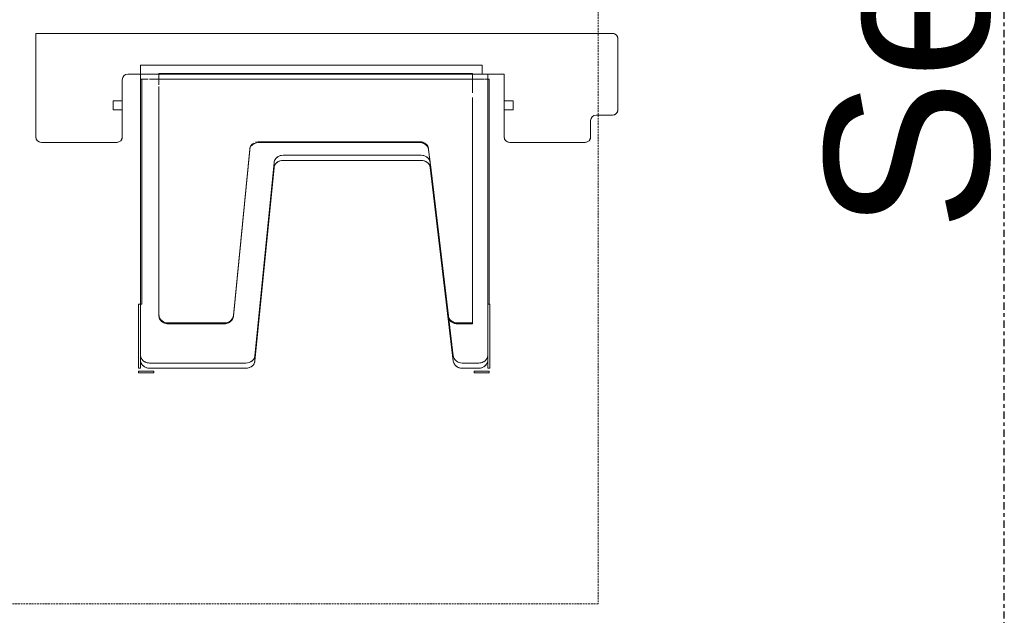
# Model space of a CAD drawing. Header units: millimetres. Extents: x -80560 to 110805, y -11020 to 52719.
# Tile 54 of 145: x 50012 to 51095, y 20447 to 21102. Entities that reach past the tile are written whole.
import ezdxf

# ---------------------------------------------------------------- set-up
doc = ezdxf.new("R2010")
doc.units = ezdxf.units.MM
for name, pattern in [('CENTER2', [20, 8, -4, 4, -4]), ('DASHED2', [6, 4, -2]), ('DASHED2-1', [3, 2, -1])]:
    doc.linetypes.add(name, pattern=pattern)
for name, color, linetype, lineweight in [('A-AREA', 32, 'DASHED2', 18), ('A-AREA-IDEN', 2, 'Continuous', 9), ('I-FURN', 30, 'Continuous', 18), ('S-GRID', 1, 'Continuous', 9)]:
    doc.layers.add(name, color=color, linetype=linetype, lineweight=lineweight)
doc.styles.add('Arial', font='arial.ttf', dxfattribs={"height": 180})

# ---------------------------------------------------------------- blocks, each defined once
blk = doc.blocks.new('82_kopieerapparaat_Sharp - std-31613085-DO_03 derde verdieping')
at = {"layer": 'I-FURN'}
for p, q in [((-480, 294), (-480, 211)), ((-480, 211), (-480, 294)), ((-480, 294), (-480, 211)), ((-480, 211), (-480, 294)), ((-360, 300), (-474, 300)), ((-474, 300), (-360, 300)), ((-360, 300), (-474, 300)), ((-474, 300), (-360, 300)), ((-360, -334), (-360, 300)), ((-360, 300), (-360, -334)), ((-360, -334), (-360, 300)), ((-360, 300), (-360, -334)), ((-444.2, 205), (-444.2, 215)), ((-444.2, 215), (-434.2, 215)), ((-444.2, 215), (-434.2, 215)), ((-444.2, 205), (-444.2, 215)), ((-434.2, 215), (-434.2, 205)), ((-434.2, 205), (-434.2, 215)), ((-474, 205), (-411, 205)), ((-411, 205), (-474, 205)), ((-474, 205), (-444.2, 205)), ((-411, 205), (-474, 205)), ((-434.2, 205), (-444.2, 205)), ((-434.2, 205), (-411, 205)), ((-405, 199), (-405, -215)), ((-405, -215), (-405, 199)), ((-405, 199), (-405, -215)), ((-405, 185), (-405, 199)), ((-733.7, 170.4), (-733.7, 187.1)), ((-733.7, 187.1), (-733.7, 170.4)), ((-733.7, 187.1), (-731.7, 187.1)), ((-733.7, 187.1), (-731.7, 187.1)), ((-731.7, 170.4), (-731.7, 187.1)), ((-731.7, 187.1), (-731.7, 170.4)), ((-728.5, 187), (-657.9, 187)), ((-657.9, 187), (-728.5, 187)), ((-728.5, 187), (-728.5, 185)), ((-728.5, 185), (-728.5, 187)), ((-728.5, 185), (-714, 185)), ((-657.9, 185), (-728.5, 185)), ((-714, 185), (-719.7, 185)), ((-719.7, 185), (-714, 185)), ((-714, 185), (-719.7, 185)), ((-719.7, 185), (-714, 185)), ((-714, 185), (-657.9, 185)), ((-410.6, 185), (-714, 185)), ((-714, 185), (-410.6, 185)), ((-405, 185), (-714, 185)), ((-714, 185), (-657.9, 185)), ((-657.9, 185), (-657.9, 187)), ((-657.9, 185), (-657.9, 187)), ((-410.6, 185), (-657.9, 185)), ((-657.9, 185), (-410.6, 185)), ((-657.9, 183.5), (-657.9, 185)), ((-657.9, 183.5), (-657.9, 185)), ((-657.9, 185), (-410.6, 185)), ((-410.6, 185), (-410.6, 183.5)), ((-410.6, 183.5), (-410.6, 185)), ((-405, 185), (-410.6, 185)), ((-410.6, 185), (-410.6, 183.5)), ((-410.6, 185), (-405, 185)), ((-410.6, 185), (-410.6, 176.5)), ((-410.6, 185), (-405, 185)), ((-405, 164.7), (-405, 185)), ((-405, -190.8), (-405, 185)), ((-405, 164.7), (-405, 185)), ((-405, -190.8), (-405, 185)), ((-405, 185), (-405, -190.8)), ((-395, 185), (-405, 185)), ((-395, 185), (-405, 185)), ((-395, -190.8), (-395, 185)), ((-395, 185), (-395, -190.8)), ((-728.5, 69.1), (-728.5, 175)), ((-728.5, 69.1), (-728.5, 175)), ((-722.9, 175), (-722.9, 69.1)), ((-722.9, 175), (-722.9, 69.1)), ((-410.6, 183.5), (-657.9, 183.5)), ((-657.9, 183.5), (-410.6, 183.5)), ((-410.6, 183.5), (-410.6, 176.5)), ((-410.6, 175.1), (-410.6, 164.7)), ((-410.6, 175.1), (-410.6, -192.4)), ((-731.7, 170.4), (-733.7, 170.4)), ((-733.7, 170.4), (-731.7, 170.4)), ((-669.8, 164.7), (-670.7, 164.7)), ((-669.8, 164.7), (-670.7, 164.7)), ((-669.8, 164.7), (-670.7, 164.7)), ((-669.8, 164.7), (-670.7, 164.7)), ((-669.8, 164.7), (-670.7, 164.7)), ((-669.8, 164.7), (-670.7, 164.7)), ((-669.8, 164.7), (-670.7, 164.7)), ((-669.8, 164.7), (-670.7, 164.7)), ((-669.8, 164.7), (-670.7, 164.7)), ((-669.8, 164.7), (-670.7, 164.7)), ((-669.8, 164.7), (-670.7, 164.7)), ((-669.8, 164.7), (-670.7, 164.7)), ((-669.8, 164.7), (-670.7, 164.7)), ((-418.5, 164.7), (-669.8, 164.7)), ((-669.8, 164.7), (-418.5, 164.7)), ((-418.5, 164.7), (-669.8, 164.7)), ((-669.8, 164.7), (-418.5, 164.7)), ((-418.5, 164.7), (-669.8, 164.7)), ((-669.8, 164.7), (-418.5, 164.7)), ((-418.5, 164.7), (-669.8, 164.7)), ((-669.8, 164.7), (-418.5, 164.7)), ((-418.5, 164.7), (-669.8, 164.7)), ((-669.8, 164.7), (-418.5, 164.7)), ((-418.5, 164.7), (-669.8, 164.7)), ((-669.8, 164.7), (-418.5, 164.7)), ((-418.5, 164.7), (-669.8, 164.7)), ((-669.8, 164.7), (-418.5, 164.7)), ((-418.5, 164.7), (-669.8, 164.7)), ((-669.8, 164.7), (-418.5, 164.7)), ((-418.5, 164.7), (-669.8, 164.7)), ((-669.8, 164.7), (-418.5, 164.7)), ((-418.5, 164.7), (-669.8, 164.7)), ((-669.8, 164.7), (-418.5, 164.7)), ((-418.5, 164.7), (-669.8, 164.7)), ((-669.8, 164.7), (-418.5, 164.7)), ((-418.5, 164.7), (-669.8, 164.7)), ((-669.8, 164.7), (-418.5, 164.7)), ((-418.5, 164.7), (-669.8, 164.7)), ((-669.8, 164.7), (-418.5, 164.7)), ((-405, 164.7), (-416.6, 164.7)), ((-416.6, 164.7), (-405, 164.7)), ((-405, 164.7), (-416.6, 164.7)), ((-416.6, 164.7), (-405, 164.7)), ((-405, 164.7), (-416.6, 164.7)), ((-416.6, 164.7), (-405, 164.7)), ((-405, 164.7), (-416.6, 164.7)), ((-416.6, 164.7), (-405, 164.7)), ((-405, 164.7), (-416.6, 164.7)), ((-416.6, 164.7), (-405, 164.7)), ((-405, 164.7), (-416.6, 164.7)), ((-416.6, 164.7), (-405, 164.7)), ((-405, 164.7), (-416.6, 164.7)), ((-416.6, 164.7), (-405, 164.7)), ((-405, 164.7), (-416.6, 164.7)), ((-416.6, 164.7), (-405, 164.7)), ((-405, 164.7), (-416.6, 164.7)), ((-416.6, 164.7), (-405, 164.7)), ((-405, 164.7), (-416.6, 164.7)), ((-416.6, 164.7), (-405, 164.7)), ((-405, 164.7), (-416.6, 164.7)), ((-416.6, 164.7), (-405, 164.7)), ((-405, 164.7), (-416.6, 164.7)), ((-416.6, 164.7), (-405, 164.7)), ((-405, 164.7), (-416.6, 164.7)), ((-416.6, 164.7), (-405, 164.7)), ((-410.6, 164.7), (-410.6, 156.8)), ((-404.1, 164.7), (-405, 164.7)), ((-404.1, 164.7), (-405, 164.7)), ((-404.1, 164.7), (-405, 164.7)), ((-404.1, 164.7), (-405, 164.7)), ((-404.1, 164.7), (-405, 164.7)), ((-404.1, 164.7), (-405, 164.7)), ((-404.1, 164.7), (-405, 164.7)), ((-404.1, 164.7), (-405, 164.7)), ((-404.1, 164.7), (-405, 164.7)), ((-404.1, 164.7), (-405, 164.7)), ((-404.1, 164.7), (-405, 164.7)), ((-404.1, 164.7), (-405, 164.7)), ((-404.1, 164.7), (-405, 164.7)), ((-405, 163.3), (-405, -179.6)), ((-405, 163.3), (-405, -179.6)), ((-405, 163.3), (-405, -179.6)), ((-405, 163.3), (-405, -179.6)), ((-405, 163.3), (-405, -179.6)), ((-405, 163.3), (-405, -179.6)), ((-405, 163.3), (-405, -179.6)), ((-405, 163.3), (-405, -179.6)), ((-405, 163.3), (-405, -179.6)), ((-405, 163.3), (-405, -179.6)), ((-405, 163.3), (-405, -179.6)), ((-405, 163.3), (-405, -179.6)), ((-405, -179.6), (-405, 163.3)), ((-405, 163.3), (-405, -179.6)), ((-405, -179.6), (-405, 163.3)), ((-404.1, -180.3), (-404.1, 164.7)), ((-404.1, -180.3), (-404.1, 164.7)), ((-404.1, -180.3), (-404.1, 164.7)), ((-404.1, -180.3), (-404.1, 164.7)), ((-404.1, -180.3), (-404.1, 164.7)), ((-404.1, -180.3), (-404.1, 164.7)), ((-404.1, -180.3), (-404.1, 164.7)), ((-404.1, -180.3), (-404.1, 164.7)), ((-404.1, -180.3), (-404.1, 164.7)), ((-404.1, -180.3), (-404.1, 164.7)), ((-404.1, -180.3), (-404.1, 164.7)), ((-404.1, -180.3), (-404.1, 164.7)), ((-404.1, -180.3), (-404.1, 164.7)), ((-679.6, 92.8), (-679.6, 154.7)), ((-679.6, 92.8), (-679.6, 154.7)), ((-679.6, 92.8), (-679.6, 154.7)), ((-679.6, 92.8), (-679.6, 154.7)), ((-679.6, 92.8), (-679.6, 154.7)), ((-679.6, 92.8), (-679.6, 154.7)), ((-679.6, 92.8), (-679.6, 154.7)), ((-679.6, 92.8), (-679.6, 154.7)), ((-679.6, 92.8), (-679.6, 154.7)), ((-679.6, 92.8), (-679.6, 154.7)), ((-679.6, 92.8), (-679.6, 154.7)), ((-679.6, 92.8), (-679.6, 154.7)), ((-679.6, 92.8), (-679.6, 154.7)), ((-678.7, 154.7), (-678.7, 92.8)), ((-678.7, 154.7), (-678.7, 92.8)), ((-678.7, 154.7), (-678.7, 92.8)), ((-678.7, 154.7), (-678.7, 92.8)), ((-678.7, 154.7), (-678.7, 92.8)), ((-678.7, 154.7), (-678.7, 92.8)), ((-678.7, 154.7), (-678.7, 92.8)), ((-678.7, 154.7), (-678.7, 92.8)), ((-678.7, 154.7), (-678.7, 92.8)), ((-678.7, 154.7), (-678.7, 92.8)), ((-678.7, 154.7), (-678.7, 92.8)), ((-678.7, 154.7), (-678.7, 92.8)), ((-678.7, 154.7), (-678.7, 92.8)), ((-410.6, 155.1), (-410.6, -175.3)), ((-488.3, 64.9), (-671.4, 82.8)), ((-488.3, 64.9), (-671.4, 82.8)), ((-488.3, 64.9), (-671.4, 82.8)), ((-488.3, 64.9), (-671.4, 82.8)), ((-488.3, 64.9), (-671.4, 82.8)), ((-488.3, 64.9), (-671.4, 82.8)), ((-488.3, 64.9), (-671.4, 82.8)), ((-488.3, 64.9), (-671.4, 82.8)), ((-488.3, 64.9), (-671.4, 82.8)), ((-488.3, 64.9), (-671.4, 82.8)), ((-488.3, 64.9), (-671.4, 82.8)), ((-488.3, 64.9), (-671.4, 82.8)), ((-488.3, 64.9), (-671.4, 82.8)), ((-670.5, 82.8), (-487.4, 64.9)), ((-670.5, 82.8), (-487.4, 64.9)), ((-670.5, 82.8), (-487.4, 64.9)), ((-670.5, 82.8), (-487.4, 64.9)), ((-670.5, 82.8), (-487.4, 64.9)), ((-670.5, 82.8), (-487.4, 64.9)), ((-670.5, 82.8), (-487.4, 64.9)), ((-670.5, 82.8), (-487.4, 64.9)), ((-670.5, 82.8), (-487.4, 64.9)), ((-670.5, 82.8), (-487.4, 64.9)), ((-670.5, 82.8), (-487.4, 64.9)), ((-670.5, 82.8), (-487.4, 64.9)), ((-670.5, 82.8), (-487.4, 64.9)), ((-507.9, 38.1), (-720.4, 59.2)), ((-507.9, 38.1), (-720.4, 59.2)), ((-714.8, 59.2), (-502.2, 38.1)), ((-714.8, 59.2), (-502.2, 38.1)), ((-480.2, -121.9), (-480.2, 54.9)), ((-480.2, -121.9), (-480.2, 54.9)), ((-480.2, -121.9), (-480.2, 54.9)), ((-480.2, -121.9), (-480.2, 54.9)), ((-480.2, -121.9), (-480.2, 54.9)), ((-480.2, -121.9), (-480.2, 54.9)), ((-480.2, -121.9), (-480.2, 54.9)), ((-480.2, -121.9), (-480.2, 54.9)), ((-480.2, -121.9), (-480.2, 54.9)), ((-480.2, -121.9), (-480.2, 54.9)), ((-480.2, -121.9), (-480.2, 54.9)), ((-480.2, -121.9), (-480.2, 54.9)), ((-480.2, -121.9), (-480.2, 54.9)), ((-479.3, 54.3), (-479.3, -121.9)), ((-479.3, 54.3), (-479.3, -121.9)), ((-479.3, 54.3), (-479.3, -121.9)), ((-479.3, 54.3), (-479.3, -121.9)), ((-479.3, 54.3), (-479.3, -121.9)), ((-479.3, 54.3), (-479.3, -121.9)), ((-479.3, 54.3), (-479.3, -121.9)), ((-479.3, 54.3), (-479.3, -121.9)), ((-479.3, 54.3), (-479.3, -121.9)), ((-479.3, 54.3), (-479.3, -121.9)), ((-479.3, 54.3), (-479.3, -121.9)), ((-479.3, 54.3), (-479.3, -121.9)), ((-479.3, 54.3), (-479.3, -121.9)), ((-499.8, -123.7), (-499.8, 28.2)), ((-499.8, -123.7), (-499.8, 28.2)), ((-494.2, 28.2), (-494.2, -123.7)), ((-494.2, 28.2), (-494.2, -123.7)), ((-720.6, -159), (-507.7, -133.6)), ((-720.6, -159), (-507.7, -133.6)), ((-502.1, -133.6), (-715, -159)), ((-671.6, -153.5), (-503, -133.6)), ((-671.6, -153.5), (-503, -133.6)), ((-671.6, -153.5), (-503, -133.6)), ((-671.6, -153.5), (-503, -133.6)), ((-671.6, -153.5), (-503, -133.6)), ((-671.6, -153.5), (-503, -133.6)), ((-671.6, -153.5), (-503, -133.6)), ((-671.6, -153.5), (-503, -133.6)), ((-671.6, -153.5), (-503, -133.6)), ((-671.6, -153.5), (-503, -133.6)), ((-671.6, -153.5), (-503, -133.6)), ((-671.6, -153.5), (-503, -133.6)), ((-671.6, -153.5), (-503, -133.6)), ((-487.3, -131.9), (-670.7, -153.5)), ((-487.3, -131.9), (-670.7, -153.5)), ((-487.3, -131.9), (-670.7, -153.5)), ((-487.3, -131.9), (-670.7, -153.5)), ((-487.3, -131.9), (-670.7, -153.5)), ((-487.3, -131.9), (-670.7, -153.5)), ((-487.3, -131.9), (-670.7, -153.5)), ((-487.3, -131.9), (-670.7, -153.5)), ((-487.3, -131.9), (-670.7, -153.5)), ((-487.3, -131.9), (-670.7, -153.5)), ((-487.3, -131.9), (-670.7, -153.5)), ((-487.3, -131.9), (-670.7, -153.5)), ((-487.3, -131.9), (-670.7, -153.5)), ((-504.5, -133.9), (-670.7, -153.7)), ((-502.1, -133.6), (-504.5, -133.9)), ((-503, -133.6), (-501.3, -133.4)), ((-503, -133.6), (-501.3, -133.4)), ((-503, -133.6), (-501.3, -133.4)), ((-503, -133.6), (-501.3, -133.4)), ((-503, -133.6), (-501.3, -133.4)), ((-503, -133.6), (-501.3, -133.4)), ((-503, -133.6), (-501.3, -133.4)), ((-503, -133.6), (-501.3, -133.4)), ((-503, -133.6), (-501.3, -133.4)), ((-503, -133.6), (-501.3, -133.4)), ((-503, -133.6), (-501.3, -133.4)), ((-503, -133.6), (-501.3, -133.4)), ((-503, -133.6), (-501.3, -133.4)), ((-501.3, -133.4), (-488.2, -131.9)), ((-501.3, -133.4), (-488.2, -131.9)), ((-501.3, -133.4), (-488.2, -131.9)), ((-501.3, -133.4), (-488.2, -131.9)), ((-501.3, -133.4), (-488.2, -131.9)), ((-501.3, -133.4), (-488.2, -131.9)), ((-501.3, -133.4), (-488.2, -131.9)), ((-501.3, -133.4), (-488.2, -131.9)), ((-501.3, -133.4), (-488.2, -131.9)), ((-501.3, -133.4), (-488.2, -131.9)), ((-501.3, -133.4), (-488.2, -131.9)), ((-501.3, -133.4), (-488.2, -131.9)), ((-501.3, -133.4), (-488.2, -131.9)), ((-671.3, -153.8), (-715, -159)), ((-728.5, -187), (-728.5, -168.9)), ((-728.5, -187), (-728.5, -168.9)), ((-722.9, -168.9), (-722.9, -187)), ((-722.9, -168.9), (-722.9, -187)), ((-679.6, -180.3), (-679.6, -163.5)), ((-679.6, -180.3), (-679.6, -163.5)), ((-679.6, -180.3), (-679.6, -163.5)), ((-679.6, -180.3), (-679.6, -163.5)), ((-679.6, -180.3), (-679.6, -163.5)), ((-679.6, -180.3), (-679.6, -163.5)), ((-679.6, -180.3), (-679.6, -163.5)), ((-679.6, -180.3), (-679.6, -163.5)), ((-679.6, -180.3), (-679.6, -163.5)), ((-679.6, -180.3), (-679.6, -163.5)), ((-679.6, -180.3), (-679.6, -163.5)), ((-679.6, -180.3), (-679.6, -163.5)), ((-679.6, -180.3), (-679.6, -163.5)), ((-678.7, -163.5), (-678.7, -180.3)), ((-678.7, -163.5), (-678.7, -180.3)), ((-678.7, -163.5), (-678.7, -180.3)), ((-678.7, -163.5), (-678.7, -180.3)), ((-678.7, -163.5), (-678.7, -180.3)), ((-678.7, -163.5), (-678.7, -180.3)), ((-678.7, -163.5), (-678.7, -180.3)), ((-678.7, -163.5), (-678.7, -180.3)), ((-678.7, -163.5), (-678.7, -180.3)), ((-678.7, -163.5), (-678.7, -180.3)), ((-678.7, -163.5), (-678.7, -180.3)), ((-678.7, -163.5), (-678.7, -180.3)), ((-678.7, -163.5), (-678.7, -180.3)), ((-733.7, -181.9), (-733.7, -198.6)), ((-733.7, -198.6), (-733.7, -181.9)), ((-731.7, -181.9), (-733.7, -181.9)), ((-733.7, -181.9), (-731.7, -181.9)), ((-731.7, -181.9), (-731.7, -198.6)), ((-731.7, -198.6), (-731.7, -181.9)), ((-679.6, -180.3), (-678.7, -180.3)), ((-679.6, -180.3), (-678.7, -180.3)), ((-679.6, -180.3), (-678.7, -180.3)), ((-679.6, -180.3), (-678.7, -180.3)), ((-679.6, -180.3), (-678.7, -180.3)), ((-679.6, -180.3), (-678.7, -180.3)), ((-679.6, -180.3), (-678.7, -180.3)), ((-679.6, -180.3), (-678.7, -180.3)), ((-679.6, -180.3), (-678.7, -180.3)), ((-679.6, -180.3), (-678.7, -180.3)), ((-679.6, -180.3), (-678.7, -180.3)), ((-679.6, -180.3), (-678.7, -180.3)), ((-679.6, -180.3), (-678.7, -180.3)), ((-678.7, -180.3), (-430.5, -180.3)), ((-430.5, -180.3), (-678.7, -180.3)), ((-678.7, -180.3), (-430.5, -180.3)), ((-430.5, -180.3), (-678.7, -180.3)), ((-678.7, -180.3), (-430.5, -180.3)), ((-430.5, -180.3), (-678.7, -180.3)), ((-678.7, -180.3), (-430.5, -180.3)), ((-430.5, -180.3), (-678.7, -180.3)), ((-678.7, -180.3), (-430.5, -180.3)), ((-430.5, -180.3), (-678.7, -180.3)), ((-678.7, -180.3), (-430.5, -180.3)), ((-430.5, -180.3), (-678.7, -180.3)), ((-678.7, -180.3), (-430.5, -180.3)), ((-430.5, -180.3), (-678.7, -180.3)), ((-678.7, -180.3), (-430.5, -180.3)), ((-430.5, -180.3), (-678.7, -180.3)), ((-678.7, -180.3), (-430.5, -180.3)), ((-430.5, -180.3), (-678.7, -180.3)), ((-678.7, -180.3), (-430.5, -180.3)), ((-430.5, -180.3), (-678.7, -180.3)), ((-678.7, -180.3), (-430.5, -180.3)), ((-430.5, -180.3), (-678.7, -180.3)), ((-678.7, -180.3), (-430.5, -180.3)), ((-430.5, -180.3), (-678.7, -180.3)), ((-678.7, -180.3), (-430.5, -180.3)), ((-430.5, -180.3), (-678.7, -180.3)), ((-425.3, -180.3), (-405, -180.3)), ((-405, -180.3), (-425.3, -180.3)), ((-425.3, -180.3), (-405, -180.3)), ((-405, -180.3), (-425.3, -180.3)), ((-425.3, -180.3), (-405, -180.3)), ((-405, -180.3), (-425.3, -180.3)), ((-425.3, -180.3), (-405, -180.3)), ((-405, -180.3), (-425.3, -180.3)), ((-425.3, -180.3), (-405, -180.3)), ((-405, -180.3), (-425.3, -180.3)), ((-425.3, -180.3), (-405, -180.3)), ((-405, -180.3), (-425.3, -180.3)), ((-425.3, -180.3), (-405, -180.3)), ((-405, -180.3), (-425.3, -180.3)), ((-425.3, -180.3), (-405, -180.3)), ((-405, -180.3), (-425.3, -180.3)), ((-425.3, -180.3), (-405, -180.3)), ((-405, -180.3), (-425.3, -180.3)), ((-425.3, -180.3), (-405, -180.3)), ((-405, -180.3), (-425.3, -180.3)), ((-425.3, -180.3), (-405, -180.3)), ((-405, -180.3), (-425.3, -180.3)), ((-425.3, -180.3), (-405, -180.3)), ((-405, -180.3), (-425.3, -180.3)), ((-425.3, -180.3), (-405, -180.3)), ((-405, -180.3), (-425.3, -180.3)), ((-410.6, -176.5), (-410.6, -180.3)), ((-410.6, -180.3), (-410.6, -192.4)), ((-405, -180.3), (-404.1, -180.3)), ((-405, -180.3), (-404.1, -180.3)), ((-405, -180.3), (-404.1, -180.3)), ((-405, -180.3), (-404.1, -180.3)), ((-405, -180.3), (-404.1, -180.3)), ((-405, -180.3), (-404.1, -180.3)), ((-405, -180.3), (-404.1, -180.3)), ((-405, -180.3), (-404.1, -180.3)), ((-405, -180.3), (-404.1, -180.3)), ((-405, -180.3), (-404.1, -180.3)), ((-405, -180.3), (-404.1, -180.3)), ((-405, -180.3), (-404.1, -180.3)), ((-405, -190.8), (-405, -180.3)), ((-405, -180.3), (-404.1, -180.3)), ((-405, -190.8), (-405, -180.3)), ((-410.6, -193.3), (-410.6, -197)), ((-410.6, -193.3), (-410.6, -197)), ((-405, -197), (-405, -190.8)), ((-405, -197), (-405, -190.8)), ((-405, -197), (-405, -190.8)), ((-405, -190.8), (-395, -190.8)), ((-395, -190.8), (-405, -190.8)), ((-733.7, -198.6), (-731.7, -198.6)), ((-733.7, -198.6), (-731.7, -198.6)), ((-728.5, -197), (-657.9, -197)), ((-714, -197), (-728.5, -197)), ((-728.5, -199), (-728.5, -197)), ((-728.5, -197), (-728.5, -199)), ((-728.5, -199), (-657.9, -199)), ((-657.9, -199), (-728.5, -199)), ((-719.7, -197), (-714, -197)), ((-714, -197), (-719.7, -197)), ((-719.7, -197), (-714, -197)), ((-714, -197), (-719.7, -197)), ((-657.9, -197), (-714, -197)), ((-714, -197), (-410.6, -197)), ((-410.6, -197), (-714, -197)), ((-714, -197), (-405, -197)), ((-657.9, -197), (-714, -197)), ((-410.6, -197), (-657.9, -197)), ((-657.9, -197), (-410.6, -197)), ((-657.9, -197), (-657.9, -198.5)), ((-657.9, -197), (-657.9, -198.5)), ((-657.9, -197), (-657.9, -198.5)), ((-657.9, -197), (-657.9, -199)), ((-410.6, -197), (-657.9, -197)), ((-410.6, -198.5), (-657.9, -198.5)), ((-657.9, -198.5), (-410.6, -198.5)), ((-410.6, -198.5), (-410.6, -197)), ((-410.6, -197), (-410.6, -198.5)), ((-410.6, -197), (-405, -197)), ((-410.6, -197), (-405, -197)), ((-410.6, -197), (-405, -197)), ((-405, -215), (-405, -197)), ((-405, -215), (-474, -215)), ((-474, -215), (-405, -215)), ((-444.2, -215), (-474, -215)), ((-474, -215), (-444.2, -215)), ((-444.2, -225), (-444.2, -215)), ((-444.2, -215), (-444.1, -215)), ((-444.2, -215), (-444.2, -225)), ((-444.1, -215), (-405, -215)), ((-444.1, -215), (-434.2, -215)), ((-405, -215), (-434.2, -215)), ((-434.2, -215), (-434.2, -225)), ((-434.2, -215), (-434.2, -225)), ((-480, -221), (-480, -304)), ((-480, -304), (-480, -221)), ((-480, -221), (-480, -304)), ((-480, -304), (-480, -221)), ((-434.2, -225), (-444.2, -225)), ((-434.2, -225), (-444.2, -225)), ((-474, -310), (-456, -310)), ((-456, -310), (-474, -310)), ((-474, -310), (-456, -310)), ((-456, -310), (-474, -310)), ((-450, -316), (-450, -334)), ((-450, -334), (-450, -316)), ((-450, -316), (-450, -334)), ((-450, -334), (-450, -316)), ((-444, -340), (-366, -340)), ((-366, -340), (-444, -340)), ((-444, -340), (-366, -340)), ((-366, -340), (-444, -340))]:
    blk.add_line(p, q, dxfattribs=at)
for centre, start, end in [((-474, 294), 90, 180), ((-474, 294), 150, 180), ((-474, 294), 150, 180), ((-474, 294), 150, 180), ((-474, 294), 90, 150), ((-474, 294), 90, 150), ((-474, 294), 90, 150), ((-474, 211), 180, 270), ((-474, 211), 180, 210), ((-474, 211), 180, 210), ((-474, 211), 180, 210), ((-474, 211), 210, 270), ((-474, 211), 210, 270), ((-474, 211), 210, 270), ((-411, 199), 0, 90), ((-411, 199), 0, 90), ((-411, 199), 0, 90), ((-411, 199), 0, 90), ((-474, -221), 90, 180), ((-474, -221), 90, 150), ((-474, -221), 90, 150), ((-474, -221), 90, 150), ((-474, -221), 150, 180), ((-474, -221), 150, 180), ((-474, -221), 150, 180), ((-474, -304), 180, 270), ((-474, -304), 180, 210), ((-474, -304), 180, 210), ((-474, -304), 180, 195), ((-474, -304), 195, 210), ((-474, -304), 210, 270), ((-474, -304), 210, 270), ((-474, -304), 210, 270), ((-456, -316), 0, 90), ((-456, -316), 0, 90), ((-456, -316), 0, 90), ((-456, -316), 0, 90), ((-444, -334), 180, 270), ((-444, -334), 180, 210), ((-444, -334), 180, 210), ((-444, -334), 180, 210), ((-366, -334), 270, 360), ((-366, -334), 330, 360), ((-366, -334), 330, 360), ((-366, -334), 330, 360), ((-444, -334), 210, 270), ((-444, -334), 210, 270), ((-444, -334), 210, 270), ((-366, -334), 270, 330), ((-366, -334), 270, 330), ((-366, -334), 270, 330)]:
    blk.add_arc(centre, 6, start, end, dxfattribs=at)
for centre, ratio, start_param, end_param in [((-719.7, 175), 0.882948, 0, 1.570796), ((-719.7, 175), 0.882948, 0.261799, 1.570796), ((-714, 175), 0.882948, 0, 1.570796), ((-719.7, 175), 0.882948, 0, 0.261799), ((-714, 175), 0.882948, 0, 1.047198), ((-714, 175), 0.882948, 1.047198, 1.570796), ((-670.7, 154.7), 0.891007, 0, 0.995909), ((-670.7, 154.7), 0.891007, 0, 0.995909), ((-670.7, 154.7), 0.891007, 0, 0.995909), ((-670.7, 154.7), 0.891007, 0, 0.995909), ((-670.7, 154.7), 0.891007, 0, 0.995909), ((-670.7, 154.7), 0.891007, 0, 0.995909), ((-670.7, 154.7), 0.891007, 0, 0.995909), ((-670.7, 154.7), 0.891007, 0, 0.995909), ((-670.7, 154.7), 0.891007, 0, 0.995909), ((-670.7, 154.7), 0.891007, 0, 0.995909), ((-670.7, 154.7), 0.891007, 0, 0.995909), ((-670.7, 154.7), 0.891007, 0, 0.995909), ((-669.8, 154.7), 0.891007, 0, 1.047198), ((-669.8, 154.7), 0.891007, 0.261799, 1.047198), ((-669.8, 154.7), 0.891007, 0.261799, 1.047198), ((-669.8, 154.7), 0.891007, 0.261799, 1.047198), ((-669.8, 154.7), 0.891007, 0.261799, 1.047198), ((-669.8, 154.7), 0.891007, 0.261799, 1.047198), ((-669.8, 154.7), 0.891007, 0.261799, 1.047198), ((-669.8, 154.7), 0.891007, 0.261799, 1.047198), ((-669.8, 154.7), 0.891007, 0.261799, 1.047198), ((-669.8, 154.7), 0.891007, 0.261799, 1.047198), ((-669.8, 154.7), 0.891007, 0.261799, 1.047198), ((-669.8, 154.7), 0.891007, 0.261799, 1.047198), ((-669.8, 154.7), 0.891007, 0.261799, 1.047198), ((-670.7, 154.7), 0.891007, 0.523599, 0.785398), ((-670.7, 154.7), 0.891007, 0, 0.523599), ((-669.8, 154.7), 0.891007, 0, 0.261799), ((-669.8, 154.7), 0.891007, 0, 0.261799), ((-669.8, 154.7), 0.891007, 0, 0.261799), ((-669.8, 154.7), 0.891007, 0, 0.261799), ((-669.8, 154.7), 0.891007, 0, 0.261799), ((-669.8, 154.7), 0.891007, 0, 0.261799), ((-669.8, 154.7), 0.891007, 0, 0.261799), ((-669.8, 154.7), 0.891007, 0, 0.261799), ((-669.8, 154.7), 0.891007, 0, 0.261799), ((-669.8, 154.7), 0.891007, 0, 0.261799), ((-669.8, 154.7), 0.891007, 0, 0.261799), ((-669.8, 154.7), 0.891007, 0, 0.261799), ((-670.7, 154.7), 0.891007, 1.047198, 1.570796), ((-670.7, 154.7), 0.891007, 1.047198, 1.570796), ((-670.7, 154.7), 0.891007, 1.047198, 1.570796), ((-670.7, 154.7), 0.891007, 1.047198, 1.570796), ((-670.7, 154.7), 0.891007, 1.047198, 1.570796), ((-670.7, 154.7), 0.891007, 1.047198, 1.570796), ((-670.7, 154.7), 0.891007, 1.047198, 1.570796), ((-670.7, 154.7), 0.891007, 1.047198, 1.570796), ((-670.7, 154.7), 0.891007, 1.047198, 1.570796), ((-670.7, 154.7), 0.891007, 1.047198, 1.570796), ((-670.7, 154.7), 0.891007, 1.047198, 1.570796), ((-670.7, 154.7), 0.891007, 1.047198, 1.570796), ((-670.7, 154.7), 0.891007, 1.308997, 1.570796), ((-670.7, 154.7), 0.891007, 1.047198, 1.308997), ((-669.8, 154.7), 0.891007, 1.04992, 1.570796), ((-669.8, 154.7), 0.891007, 1.04992, 1.570796), ((-669.8, 154.7), 0.891007, 1.04992, 1.570796), ((-669.8, 154.7), 0.891007, 1.04992, 1.570796), ((-669.8, 154.7), 0.891007, 1.04992, 1.570796), ((-669.8, 154.7), 0.891007, 1.04992, 1.570796), ((-669.8, 154.7), 0.891007, 1.04992, 1.570796), ((-669.8, 154.7), 0.891007, 1.04992, 1.570796), ((-669.8, 154.7), 0.891007, 1.308997, 1.570796), ((-669.8, 154.7), 0.891007, 1.308997, 1.570796), ((-669.8, 154.7), 0.891007, 1.308997, 1.570796), ((-669.8, 154.7), 0.891007, 1.308997, 1.570796), ((-669.8, 154.7), 0.891007, 1.308997, 1.570796), ((-669.8, 154.7), 0.891007, 1.04992, 1.308997), ((-669.8, 154.7), 0.891007, 1.04992, 1.308997), ((-669.8, 154.7), 0.891007, 1.04992, 1.308997), ((-669.8, 154.7), 0.891007, 1.04992, 1.308997), ((-669.8, 154.7), 0.891007, 1.04992, 1.308997), ((-670.7, 154.7), 0.891007, 0.785398, 0.995909), ((-670.7, 92.8), 0.891007, 1.570796, 3.054326), ((-670.7, 92.8), 0.891007, 1.570796, 1.818051), ((-670.7, 92.8), 0.891007, 1.570796, 3.054326), ((-670.7, 92.8), 0.891007, 1.570796, 3.054326), ((-670.7, 92.8), 0.891007, 1.570796, 3.054326), ((-670.7, 92.8), 0.891007, 1.570796, 3.054326), ((-670.7, 92.8), 0.891007, 1.570796, 3.054326), ((-670.7, 92.8), 0.891007, 1.570796, 3.054326), ((-670.7, 92.8), 0.891007, 1.570796, 3.054326), ((-670.7, 92.8), 0.891007, 1.570796, 3.054326), ((-670.7, 92.8), 0.891007, 1.570796, 3.054326), ((-670.7, 92.8), 0.891007, 1.570796, 3.054326), ((-670.7, 92.8), 0.891007, 1.570796, 3.054326), ((-670.7, 92.8), 0.891007, 1.818051, 2.065306), ((-669.8, 92.8), 0.891007, 1.570796, 2.312561), ((-669.8, 92.8), 0.891007, 1.570796, 2.312561), ((-669.8, 92.8), 0.891007, 1.570796, 2.312561), ((-669.8, 92.8), 0.891007, 1.570796, 2.312561), ((-669.8, 92.8), 0.891007, 1.570796, 2.312561), ((-669.8, 92.8), 0.891007, 1.570796, 2.312561), ((-669.8, 92.8), 0.891007, 1.570796, 2.312561), ((-669.8, 92.8), 0.891007, 1.570796, 2.312561), ((-669.8, 92.8), 0.891007, 1.570796, 2.312561), ((-669.8, 92.8), 0.891007, 1.570796, 2.312561), ((-669.8, 92.8), 0.891007, 1.570796, 2.312561), ((-669.8, 92.8), 0.891007, 1.570796, 2.312561), ((-669.8, 92.8), 0.891007, 1.570796, 3.054326), ((-670.7, 92.8), 0.891007, 2.065306, 3.054326), ((-669.8, 92.8), 0.891007, 2.312561, 2.807071), ((-669.8, 92.8), 0.891007, 2.312561, 3.054326), ((-669.8, 92.8), 0.891007, 2.312561, 3.054326), ((-669.8, 92.8), 0.891007, 2.312561, 2.559816), ((-669.8, 92.8), 0.891007, 2.312561, 3.054326), ((-669.8, 92.8), 0.891007, 2.312561, 3.054326), ((-669.8, 92.8), 0.891007, 2.312561, 3.054326), ((-669.8, 92.8), 0.891007, 2.312561, 2.559816), ((-669.8, 92.8), 0.891007, 2.312561, 3.054326), ((-669.8, 92.8), 0.891007, 2.312561, 3.054326), ((-669.8, 92.8), 0.891007, 2.312561, 3.054326), ((-669.8, 92.8), 0.891007, 2.312561, 3.054326), ((-669.8, 92.8), 0.891007, 2.559816, 3.054326), ((-669.8, 92.8), 0.891007, 2.559816, 3.054326), ((-669.8, 92.8), 0.891007, 2.807071, 3.054326), ((-719.7, 69.1), 0.882948, 1.570796, 2.807071), ((-719.7, 69.1), 0.882948, 1.570796, 3.054326), ((-714, 69.1), 0.882948, 1.570796, 2.312561), ((-714, 69.1), 0.882948, 1.570796, 3.054326), ((-719.7, 69.1), 0.882948, 2.807071, 3.054326), ((-714, 69.1), 0.882948, 2.312561, 2.807071), ((-714, 69.1), 0.882948, 2.807071, 3.054326), ((-489.1, 54.9), 0.891007, 5.948664, 6.195919), ((-489.1, 54.9), 0.891007, 5.948664, 6.195919), ((-489.1, 54.9), 0.891007, 5.948664, 6.195919), ((-489.1, 54.9), 0.891007, 5.948664, 6.195919), ((-489.1, 54.9), 0.891007, 5.948664, 6.195919), ((-489.1, 54.9), 0.891007, 5.948664, 6.195919), ((-489.1, 54.9), 0.891007, 5.948664, 6.195919), ((-489.1, 54.9), 0.891007, 5.948664, 6.195919), ((-489.1, 54.9), 0.891007, 5.948664, 6.195919), ((-489.1, 54.9), 0.891007, 5.948664, 6.195919), ((-489.1, 54.9), 0.891007, 5.948664, 6.195919), ((-489.1, 54.9), 0.891007, 5.948664, 6.195919), ((-489.1, 54.9), 0.891007, 5.948664, 6.195919), ((-488.2, 54.9), 0.891007, 5.948664, 6.195919), ((-488.2, 54.9), 0.891007, 5.948664, 6.195919), ((-488.2, 54.9), 0.891007, 5.948664, 6.195919), ((-488.2, 54.9), 0.891007, 5.948664, 6.195919), ((-488.2, 54.9), 0.891007, 5.948664, 6.195919), ((-488.2, 54.9), 0.891007, 5.948664, 6.195919), ((-488.2, 54.9), 0.891007, 5.948664, 6.195919), ((-488.2, 54.9), 0.891007, 5.948664, 6.195919), ((-488.2, 54.9), 0.891007, 5.948664, 6.195919), ((-488.2, 54.9), 0.891007, 5.948664, 6.195919), ((-488.2, 54.9), 0.891007, 5.948664, 6.195919), ((-488.2, 54.9), 0.891007, 5.948664, 6.195919), ((-488.2, 54.9), 0.891007, 5.948664, 6.195919), ((-488.2, 54.9), 0.891007, 5.723682, 5.910923), ((-488.2, 54.9), 0.891007, 5.723682, 5.910923), ((-488.2, 54.9), 0.891007, 5.723682, 5.910923), ((-488.2, 54.9), 0.891007, 5.723682, 5.910923), ((-488.2, 54.9), 0.891007, 5.723682, 5.910923), ((-488.2, 54.9), 0.891007, 5.723682, 5.910923), ((-488.2, 54.9), 0.891007, 5.723682, 5.910923), ((-488.2, 54.9), 0.891007, 5.723682, 5.910923), ((-488.2, 54.9), 0.891007, 5.723682, 5.910923), ((-488.2, 54.9), 0.891007, 5.723682, 5.910923), ((-488.2, 54.9), 0.891007, 5.723682, 5.910923), ((-488.2, 54.9), 0.891007, 5.723682, 5.910923), ((-488.2, 54.9), 0.891007, 5.723682, 5.910923), ((-489.1, 54.9), 0.891007, 5.454154, 5.640433), ((-489.1, 54.9), 0.891007, 5.454154, 5.640433), ((-489.1, 54.9), 0.891007, 5.454154, 5.640433), ((-489.1, 54.9), 0.891007, 5.454154, 5.640433), ((-489.1, 54.9), 0.891007, 5.454154, 5.640433), ((-489.1, 54.9), 0.891007, 5.454154, 5.640433), ((-489.1, 54.9), 0.891007, 5.454154, 5.640433), ((-489.1, 54.9), 0.891007, 5.454154, 5.640433), ((-489.1, 54.9), 0.891007, 5.454154, 5.640433), ((-489.1, 54.9), 0.891007, 5.454154, 5.640433), ((-489.1, 54.9), 0.891007, 5.454154, 5.640433), ((-489.1, 54.9), 0.891007, 5.454154, 5.640433), ((-489.1, 54.9), 0.891007, 5.454154, 5.640433), ((-488.2, 54.9), 0.891007, 5.522416, 5.701409), ((-488.2, 54.9), 0.891007, 5.522416, 5.701409), ((-488.2, 54.9), 0.891007, 5.522416, 5.701409), ((-488.2, 54.9), 0.891007, 5.522416, 5.701409), ((-488.2, 54.9), 0.891007, 5.522416, 5.701409), ((-488.2, 54.9), 0.891007, 5.522416, 5.701409), ((-488.2, 54.9), 0.891007, 5.522416, 5.701409), ((-488.2, 54.9), 0.891007, 5.522416, 5.701409), ((-488.2, 54.9), 0.891007, 5.522416, 5.701409), ((-488.2, 54.9), 0.891007, 5.522416, 5.701409), ((-488.2, 54.9), 0.891007, 5.522416, 5.701409), ((-488.2, 54.9), 0.891007, 5.522416, 5.701409), ((-488.2, 54.9), 0.891007, 5.522416, 5.701409), ((-489.1, 54.9), 0.891007, 5.221032, 5.437653), ((-489.1, 54.9), 0.891007, 5.221032, 5.437653), ((-489.1, 54.9), 0.891007, 5.221032, 5.437653), ((-489.1, 54.9), 0.891007, 5.221032, 5.437653), ((-489.1, 54.9), 0.891007, 5.221032, 5.437653), ((-489.1, 54.9), 0.891007, 5.221032, 5.437653), ((-489.1, 54.9), 0.891007, 5.221032, 5.437653), ((-489.1, 54.9), 0.891007, 5.221032, 5.437653), ((-489.1, 54.9), 0.891007, 5.221032, 5.437653), ((-489.1, 54.9), 0.891007, 5.221032, 5.437653), ((-489.1, 54.9), 0.891007, 5.221032, 5.437653), ((-489.1, 54.9), 0.891007, 5.221032, 5.437653), ((-489.1, 54.9), 0.891007, 5.221032, 5.437653), ((-488.2, 54.9), 0.891007, 5.310876, 5.454154), ((-488.2, 54.9), 0.891007, 5.310876, 5.454154), ((-488.2, 54.9), 0.891007, 5.310876, 5.454154), ((-488.2, 54.9), 0.891007, 5.310876, 5.454154), ((-488.2, 54.9), 0.891007, 5.310876, 5.454154), ((-488.2, 54.9), 0.891007, 5.310876, 5.454154), ((-488.2, 54.9), 0.891007, 5.310876, 5.454154), ((-488.2, 54.9), 0.891007, 5.310876, 5.454154), ((-488.2, 54.9), 0.891007, 5.310876, 5.454154), ((-488.2, 54.9), 0.891007, 5.310876, 5.454154), ((-488.2, 54.9), 0.891007, 5.310876, 5.454154), ((-488.2, 54.9), 0.891007, 5.310876, 5.454154), ((-488.2, 54.9), 0.891007, 5.310876, 5.454154), ((-489.1, 54.9), 0.891007, 4.988616, 5.206899), ((-489.1, 54.9), 0.891007, 4.988616, 5.206899), ((-489.1, 54.9), 0.891007, 4.988616, 5.206899), ((-489.1, 54.9), 0.891007, 4.988616, 5.206899), ((-489.1, 54.9), 0.891007, 4.988616, 5.206899), ((-489.1, 54.9), 0.891007, 4.988616, 5.206899), ((-489.1, 54.9), 0.891007, 4.988616, 5.206899), ((-489.1, 54.9), 0.891007, 4.988616, 5.206899), ((-489.1, 54.9), 0.891007, 4.988616, 5.206899), ((-489.1, 54.9), 0.891007, 4.988616, 5.206899), ((-489.1, 54.9), 0.891007, 4.988616, 5.206899), ((-489.1, 54.9), 0.891007, 4.988616, 5.206899), ((-489.1, 54.9), 0.891007, 4.988616, 5.206899), ((-489.1, 54.9), 0.891007, 4.736108, 4.959644), ((-489.1, 54.9), 0.891007, 4.736108, 4.959644), ((-489.1, 54.9), 0.891007, 4.736108, 4.959644), ((-489.1, 54.9), 0.891007, 4.736108, 4.959644), ((-489.1, 54.9), 0.891007, 4.736108, 4.959644), ((-489.1, 54.9), 0.891007, 4.736108, 4.959644), ((-489.1, 54.9), 0.891007, 4.736108, 4.959644), ((-489.1, 54.9), 0.891007, 4.736108, 4.959644), ((-489.1, 54.9), 0.891007, 4.736108, 4.959644), ((-489.1, 54.9), 0.891007, 4.736108, 4.959644), ((-489.1, 54.9), 0.891007, 4.736108, 4.959644), ((-489.1, 54.9), 0.891007, 4.736108, 4.959644), ((-489.1, 54.9), 0.891007, 4.736108, 4.959644), ((-488.2, 54.9), 0.891007, 4.959644, 5.092545), ((-488.2, 54.9), 0.891007, 4.959644, 5.092545), ((-488.2, 54.9), 0.891007, 4.959644, 5.092545), ((-488.2, 54.9), 0.891007, 4.959644, 5.092545), ((-488.2, 54.9), 0.891007, 4.959644, 5.092545), ((-488.2, 54.9), 0.891007, 4.959644, 5.092545), ((-488.2, 54.9), 0.891007, 4.959644, 5.092545), ((-488.2, 54.9), 0.891007, 4.959644, 5.092545), ((-488.2, 54.9), 0.891007, 4.959644, 5.092545), ((-488.2, 54.9), 0.891007, 4.959644, 5.092545), ((-488.2, 54.9), 0.891007, 4.959644, 5.092545), ((-488.2, 54.9), 0.891007, 4.959644, 5.092545), ((-488.2, 54.9), 0.891007, 4.959644, 5.092545), ((-488.2, 54.9), 0.891007, 4.712389, 4.869038), ((-488.2, 54.9), 0.891007, 4.712389, 4.869038), ((-488.2, 54.9), 0.891007, 4.712389, 4.869038), ((-488.2, 54.9), 0.891007, 4.712389, 4.869038), ((-488.2, 54.9), 0.891007, 4.712389, 4.869038), ((-488.2, 54.9), 0.891007, 4.712389, 4.869038), ((-488.2, 54.9), 0.891007, 4.712389, 4.869038), ((-488.2, 54.9), 0.891007, 4.712389, 4.869038), ((-488.2, 54.9), 0.891007, 4.712389, 4.869038), ((-488.2, 54.9), 0.891007, 4.712389, 4.869038), ((-488.2, 54.9), 0.891007, 4.712389, 4.869038), ((-488.2, 54.9), 0.891007, 4.712389, 4.869038), ((-488.2, 54.9), 0.891007, 4.712389, 4.869038), ((-508.6, 28.2), 0.882948, 5.948664, 6.195919), ((-508.6, 28.2), 0.882948, 4.712389, 6.195919), ((-508.6, 28.2), 0.882948, 4.712389, 5.948664), ((-503, 28.2), 0.882948, 5.948664, 6.195919), ((-503, 28.2), 0.882948, 4.712389, 6.195919), ((-503, 28.2), 0.882948, 4.712389, 5.948664), ((-508.6, -123.7), 0.882948, 3.246312, 4.712389), ((-508.6, -123.7), 0.882948, 3.490659, 4.712389), ((-503, -123.7), 0.882948, 3.246312, 4.712389), ((-503, -123.7), 0.882948, 3.490659, 4.712389), ((-489.1, -121.9), 0.891007, 3.579859, 4.712389), ((-489.1, -121.9), 0.891007, 3.579859, 4.712389), ((-489.1, -121.9), 0.891007, 3.579859, 4.712389), ((-489.1, -121.9), 0.891007, 3.579859, 4.712389), ((-489.1, -121.9), 0.891007, 3.579859, 4.712389), ((-489.1, -121.9), 0.891007, 3.579859, 4.712389), ((-489.1, -121.9), 0.891007, 3.579859, 4.712389), ((-489.1, -121.9), 0.891007, 3.579859, 4.712389), ((-489.1, -121.9), 0.891007, 3.579859, 4.712389), ((-489.1, -121.9), 0.891007, 3.579859, 4.712389), ((-489.1, -121.9), 0.891007, 3.579859, 4.712389), ((-489.1, -121.9), 0.891007, 3.579859, 4.468043), ((-489.1, -121.9), 0.891007, 3.579859, 3.979351), ((-488.2, -121.9), 0.891007, 3.512225, 4.712389), ((-488.2, -121.9), 0.891007, 3.512225, 4.712389), ((-488.2, -121.9), 0.891007, 3.512225, 4.712389), ((-488.2, -121.9), 0.891007, 3.512225, 4.712389), ((-488.2, -121.9), 0.891007, 3.512225, 4.712389), ((-488.2, -121.9), 0.891007, 3.512225, 4.712389), ((-488.2, -121.9), 0.891007, 3.512225, 4.712389), ((-488.2, -121.9), 0.891007, 3.512225, 4.712389), ((-488.2, -121.9), 0.891007, 3.512225, 4.468043), ((-488.2, -121.9), 0.891007, 3.512225, 4.223697), ((-488.2, -121.9), 0.891007, 3.512225, 3.979351), ((-488.2, -121.9), 0.891007, 3.735005, 4.223697), ((-488.2, -121.9), 0.891007, 3.735005, 3.979351), ((-489.1, -121.9), 0.891007, 3.979351, 4.223697), ((-488.2, -121.9), 0.891007, 3.979351, 4.468043), ((-488.2, -121.9), 0.891007, 3.979351, 4.223697), ((-489.1, -121.9), 0.891007, 4.223697, 4.468043), ((-489.1, -121.9), 0.891007, 4.468043, 4.712389), ((-489.1, -121.9), 0.891007, 4.468043, 4.712389), ((-488.2, -121.9), 0.891007, 4.223697, 4.712389), ((-488.2, -121.9), 0.891007, 4.223697, 4.712389), ((-488.2, -121.9), 0.891007, 4.223697, 4.468043), ((-488.2, -121.9), 0.891007, 4.468043, 4.712389), ((-488.2, -121.9), 0.891007, 4.468043, 4.712389), ((-488.2, -121.9), 0.891007, 4.468043, 4.712389), ((-508.6, -123.7), 0.882948, 3.246312, 3.490659), ((-503, -123.7), 0.882948, 3.331176, 3.490659), ((-489.1, -121.9), 0.891007, 3.336643, 3.490659), ((-489.1, -121.9), 0.891007, 3.336643, 3.490659), ((-489.1, -121.9), 0.891007, 3.336643, 3.490659), ((-489.1, -121.9), 0.891007, 3.336643, 3.490659), ((-489.1, -121.9), 0.891007, 3.336643, 3.490659), ((-489.1, -121.9), 0.891007, 3.336643, 3.490659), ((-489.1, -121.9), 0.891007, 3.336643, 3.490659), ((-489.1, -121.9), 0.891007, 3.336643, 3.490659), ((-489.1, -121.9), 0.891007, 3.336643, 3.490659), ((-489.1, -121.9), 0.891007, 3.336643, 3.490659), ((-489.1, -121.9), 0.891007, 3.336643, 3.490659), ((-489.1, -121.9), 0.891007, 3.336643, 3.490659), ((-489.1, -121.9), 0.891007, 3.336643, 3.490659), ((-488.2, -121.9), 0.891007, 3.257616, 3.490659), ((-488.2, -121.9), 0.891007, 3.257616, 3.490659), ((-488.2, -121.9), 0.891007, 3.257616, 3.490659), ((-488.2, -121.9), 0.891007, 3.257616, 3.490659), ((-488.2, -121.9), 0.891007, 3.257616, 3.490659), ((-488.2, -121.9), 0.891007, 3.257616, 3.490659), ((-488.2, -121.9), 0.891007, 3.257616, 3.490659), ((-488.2, -121.9), 0.891007, 3.257616, 3.490659), ((-488.2, -121.9), 0.891007, 3.257616, 3.490659), ((-488.2, -121.9), 0.891007, 3.257616, 3.490659), ((-488.2, -121.9), 0.891007, 3.257616, 3.490659), ((-488.2, -121.9), 0.891007, 3.257616, 3.490659), ((-488.2, -121.9), 0.891007, 3.257616, 3.490659), ((-488.2, -121.9), 0.891007, 3.512225, 3.735005), ((-488.2, -121.9), 0.891007, 3.512225, 3.735005), ((-719.7, -168.9), 0.882948, 0.10472, 1.570796), ((-719.7, -168.9), 0.882948, 0.349066, 1.570796), ((-714, -168.9), 0.882948, 0.10472, 1.570796), ((-714, -168.9), 0.882948, 0.837758, 1.570796), ((-719.7, -168.9), 0.882948, 0.10472, 0.349066), ((-714, -168.9), 0.882948, 0.593412, 0.837758), ((-714, -168.9), 0.882948, 0.349066, 0.593412), ((-714, -168.9), 0.882948, 0.10472, 0.349066), ((-670.7, -163.5), 0.891007, 0.349066, 1.570796), ((-670.7, -163.5), 0.891007, 0.349066, 1.570796), ((-670.7, -163.5), 0.891007, 0.349066, 1.570796), ((-670.7, -163.5), 0.891007, 0.349066, 1.570796), ((-670.7, -163.5), 0.891007, 0.349066, 1.570796), ((-670.7, -163.5), 0.891007, 0.349066, 1.570796), ((-670.7, -163.5), 0.891007, 0.349066, 1.570796), ((-670.7, -163.5), 0.891007, 0.349066, 1.570796), ((-670.7, -163.5), 0.891007, 0.349066, 1.570796), ((-670.7, -163.5), 0.891007, 0.349066, 1.570796), ((-670.7, -163.5), 0.891007, 0.349066, 1.570796), ((-670.7, -163.5), 0.891007, 0.349066, 1.570796), ((-670.7, -163.5), 0.891007, 1.32645, 1.570796), ((-670.7, -163.5), 0.891007, 0.349066, 1.32645), ((-669.8, -163.5), 0.891007, 0.349066, 1.570796), ((-669.8, -163.5), 0.891007, 0.837758, 1.570796), ((-669.8, -163.5), 0.891007, 0.837758, 1.570796), ((-669.8, -163.5), 0.891007, 0.837758, 1.570796), ((-669.8, -163.5), 0.891007, 0.837758, 1.570796), ((-669.8, -163.5), 0.891007, 0.837758, 1.570796), ((-669.8, -163.5), 0.891007, 0.837758, 1.570796), ((-669.8, -163.5), 0.891007, 0.837758, 1.570796), ((-669.8, -163.5), 0.891007, 0.837758, 1.570796), ((-669.8, -163.5), 0.891007, 0.837758, 1.570796), ((-669.8, -163.5), 0.891007, 0.837758, 1.570796), ((-669.8, -163.5), 0.891007, 0.837758, 1.570796), ((-669.8, -163.5), 0.891007, 1.32645, 1.570796), ((-669.8, -163.5), 0.891007, 1.082104, 1.32645), ((-669.8, -163.5), 0.891007, 0.837758, 1.082104), ((-669.8, -163.5), 0.891007, 0.593412, 0.837758), ((-669.8, -163.5), 0.891007, 0.593412, 0.837758), ((-669.8, -163.5), 0.891007, 0.593412, 0.837758), ((-669.8, -163.5), 0.891007, 0.593412, 0.837758), ((-669.8, -163.5), 0.891007, 0.593412, 0.837758), ((-669.8, -163.5), 0.891007, 0.593412, 0.837758), ((-669.8, -163.5), 0.891007, 0.593412, 0.837758), ((-669.8, -163.5), 0.891007, 0.593412, 0.837758), ((-669.8, -163.5), 0.891007, 0.593412, 0.837758), ((-669.8, -163.5), 0.891007, 0.593412, 0.837758), ((-669.8, -163.5), 0.891007, 0.593412, 0.837758), ((-669.8, -163.5), 0.891007, 0.593412, 0.837758), ((-669.8, -163.5), 0.891007, 0.349066, 0.593412), ((-669.8, -163.5), 0.891007, 0.349066, 0.593412), ((-669.8, -163.5), 0.891007, 0.349066, 0.593412), ((-669.8, -163.5), 0.891007, 0.349066, 0.593412), ((-669.8, -163.5), 0.891007, 0.349066, 0.593412), ((-669.8, -163.5), 0.891007, 0.349066, 0.593412), ((-669.8, -163.5), 0.891007, 0.349066, 0.593412), ((-669.8, -163.5), 0.891007, 0.349066, 0.593412), ((-669.8, -163.5), 0.891007, 0.349066, 0.593412), ((-669.8, -163.5), 0.891007, 0.349066, 0.593412), ((-669.8, -163.5), 0.891007, 0.349066, 0.593412), ((-669.8, -163.5), 0.891007, 0.349066, 0.593412), ((-670.7, -163.5), 0.891007, 0.10472, 0.341348), ((-670.7, -163.5), 0.891007, 0.10472, 0.341348), ((-670.7, -163.5), 0.891007, 0.10472, 0.341348), ((-670.7, -163.5), 0.891007, 0.10472, 0.341348), ((-670.7, -163.5), 0.891007, 0.10472, 0.341348), ((-670.7, -163.5), 0.891007, 0.10472, 0.341348), ((-670.7, -163.5), 0.891007, 0.10472, 0.341348), ((-670.7, -163.5), 0.891007, 0.10472, 0.341348), ((-670.7, -163.5), 0.891007, 0.10472, 0.341348), ((-670.7, -163.5), 0.891007, 0.10472, 0.341348), ((-670.7, -163.5), 0.891007, 0.10472, 0.341348), ((-670.7, -163.5), 0.891007, 0.10472, 0.341348), ((-670.7, -163.5), 0.891007, 0.10472, 0.341348), ((-669.8, -163.5), 0.891007, 0.10472, 0.252245), ((-669.8, -163.5), 0.891007, 0.10472, 0.252245), ((-669.8, -163.5), 0.891007, 0.10472, 0.252245), ((-669.8, -163.5), 0.891007, 0.10472, 0.252245), ((-669.8, -163.5), 0.891007, 0.10472, 0.252245), ((-669.8, -163.5), 0.891007, 0.10472, 0.252245), ((-669.8, -163.5), 0.891007, 0.10472, 0.252245), ((-669.8, -163.5), 0.891007, 0.10472, 0.252245), ((-669.8, -163.5), 0.891007, 0.10472, 0.252245), ((-669.8, -163.5), 0.891007, 0.10472, 0.252245), ((-669.8, -163.5), 0.891007, 0.10472, 0.252245), ((-669.8, -163.5), 0.891007, 0.10472, 0.252245), ((-669.8, -163.5), 0.891007, 0.10472, 0.252245), ((-719.7, -187), 0.882948, 1.570796, 2.879793), ((-719.7, -187), 0.882948, 1.570796, 3.141593), ((-714, -187), 0.882948, 1.570796, 2.094395), ((-714, -187), 0.882948, 1.570796, 3.141593), ((-714, -187), 0.882948, 2.094395, 3.141593), ((-719.7, -187), 0.882948, 2.879793, 3.141593)]:
    blk.add_ellipse(centre, major_axis=(0, 10), ratio=ratio, start_param=start_param, end_param=end_param, dxfattribs=at)

msp = doc.modelspace()

# ---------------------------------------------------------------- linework, layer by layer
at = {"layer": 'A-AREA', "linetype": 'DASHED2-1'}
for p, q in [((50648.2, 21117.4), (50648.2, 21087.4)), ((50648.2, 21086.7), (50648.2, 20998)), ((50648.2, 20997.4), (50648.2, 20459.7)), ((50648.2, 20459.7), (49872.2, 20459.7))]:
    msp.add_line(p, q, dxfattribs=at)
at = {"layer": 'S-GRID', "linetype": 'CENTER2', "lineweight": 25}
msp.add_line((51094.8, 4383.3), (51094.8, 52119.1), dxfattribs=at)

# ---------------------------------------------------------------- block references
at = {"layer": 'I-FURN', "rotation": 89.99999999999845}
msp.add_blockref('82_kopieerapparaat_Sharp - std-31613085-DO_03 derde verdieping', (50329.9, 21447.4), dxfattribs=at)

# ---------------------------------------------------------------- texts
at = {"layer": 'A-AREA-IDEN', "insert": (50897.6, 20869.2), "char_height": 180, "width": 1531.223, "attachment_point": 1, "rotation": 90, "style": 'Arial'}
msp.add_mtext('Service-unit', dxfattribs=at)

doc.saveas('drawing.dxf')
